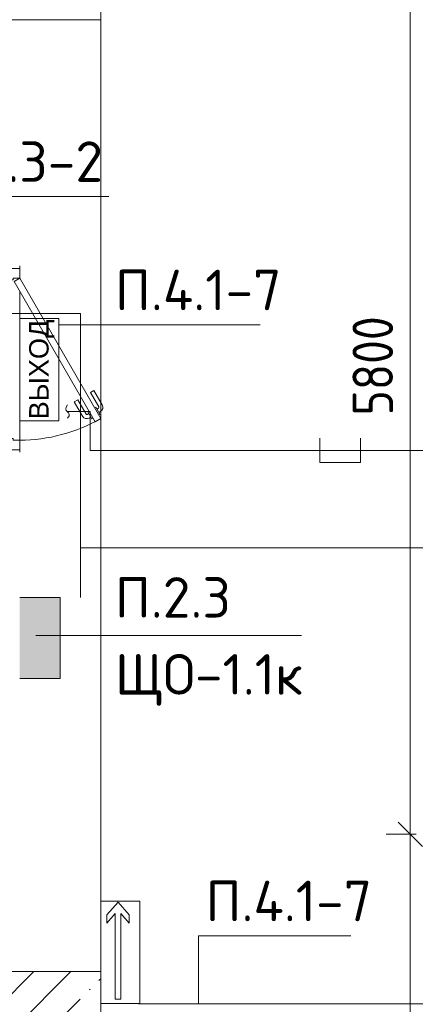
# Model space of a CAD drawing. Header units: millimetres. Extents: x -32229 to 170644, y -13689 to 125138.
# Tile 16 of 208: x -11665 to -9223, y 52773 to 58850. Entities that reach past the tile are written whole.
import ezdxf

# ---------------------------------------------------------------- set-up
doc = ezdxf.new("R2010")
doc.units = ezdxf.units.MM
for name, color, linetype, lineweight in [('A-ANNO-DIMS', 7, 'Continuous', 9), ('A-ANNO-DIMS-200', 7, 'Continuous', 9), ('A-ANNO-NOTE', 7, 'Continuous', 18), ('A-DETL-THIN', 7, 'Continuous', 9), ('A-DOOR', 7, 'Continuous', 18), ('A-DOOR-FRAM', 7, 'Continuous', 9), ('A-FLOR', 7, 'Continuous', 18), ('A-WALL', 7, 'Continuous', 18), ('A-WALL-PATT', 7, 'Continuous', 40), ('G-ANNO-TEXT', 7, 'Continuous', 9)]:
    doc.layers.add(name, color=color, linetype=linetype, lineweight=lineweight)
doc.layers.add('A-DETL', color=7, linetype='Continuous', lineweight=9, true_color=0x00a600)
doc.styles.add('Arial_1', font='arial.ttf', dxfattribs={"height": 120})
doc.styles.add('GOST Common_6', font='GOST_Common.ttf', dxfattribs={"width": 0.9, "height": 250})
doc.styles.add('ISOCPEUR', font='isocpeur.ttf', dxfattribs={"height": 250})
doc.dimstyles.new('ГОСТ_2_5_мм2', dxfattribs={"dimscale": 304.8, "dimtxt": 251.428749, "dimasz": 0.492126, "dimexe": 0.492126, "dimexo": 0.656168, "dimgap": 0.098425, "dimtad": 1, "dimdec": 0, "dimdsep": 46, "dimtxsty": 'GOST Common_6', "dimblk1": 'OBLIQUE', "dimblk2": 'OBLIQUE', "dimsah": 1, "dimcen": 0.09, "dimazin": 2, "dimtfac": 1, "dimtdec": 4, "dimtix": 1, "dimtmove": 0, "dimatfit": 3, "dimfxl": 1, "dimtvp": 1, "dimtolj": 1, "dimtzin": 0, "dimarcsym": 2})

# ---------------------------------------------------------------- blocks, each defined once
blk = doc.blocks.new('АР_Дверь однопольная - 1150х2100h_кл_ коридор-5133675--01 ЭО')
at = {"layer": 'A-DOOR', "color": 253, "lineweight": 5, "true_color": 0xaaaaaa}
for p, q in [((193.8, 558.3), (282.6, 609.6)), ((206.3, 536.7), (193.8, 558.3)), ((206.3, 536.7), (295.1, 587.9)), ((340.4, 594.4), (297.1, 569.4)), ((297.1, 569.4), (301.1, 562.5)), ((307.9, 575.7), (301.9, 586.1)), ((329.5, 588.2), (323.5, 598.6)), ((344.4, 587.5), (340.4, 594.4)), ((364.4, 552.9), (368.4, 545.9)), ((251.3, 458.7), (340.1, 510)), ((263.8, 437.1), (352.6, 488.3)), ((325.1, 520.9), (321.1, 527.9)), ((368.4, 545.9), (325.1, 520.9)), ((335.9, 527.2), (341.9, 516.8)), ((357.5, 539.7), (363.6, 529.3)), ((251.3, 458.7), (263.8, 437.1))]:
    blk.add_line(p, q, dxfattribs=at)
at = {"layer": 'A-DOOR', "color": 253, "lineweight": 13, "true_color": 0xaaaaaa}
for p, q in [((366, 600), (-500, 100)), ((-480, 65.4), (386, 565.4)), ((386, 565.4), (366, 600)), ((-500, 100), (-480, 65.4))]:
    blk.add_line(p, q, dxfattribs=at)
at = {"layer": 'A-DOOR', "color": 253, "lineweight": 5, "true_color": 0xaaaaaa}
for centre, radius, start, end in [((297.6, 583.6), 30, 30, 120), ((297.6, 583.6), 4.99, 30, 120), ((-500, 100), 1000, 360, 30), ((337.6, 514.3), 4.99, 300, 30), ((337.6, 514.3), 30, 300, 30)]:
    blk.add_arc(centre, radius, start, end, dxfattribs=at)
at = {"layer": 'A-DOOR-FRAM', "color": 253, "lineweight": 13, "true_color": 0xaaaaaa}
for p, q in [((-560, 100), (-575, 100)), ((-500, 100), (-560, 100)), ((-560, 100), (-560, 20)), ((-500, 60), (-500, 100)), ((560, 100), (500, 100)), ((500, 100), (500, 60)), ((560, 20), (560, 100)), ((560, 100), (575, 100)), ((-560, 20), (-575, 20)), ((-560, 20), (-490, 20)), ((-490, 60), (-500, 60)), ((-490, 20), (-490, 60)), ((500, 60), (490, 60)), ((490, 60), (490, 20)), ((490, 20), (560, 20)), ((560, 20), (575, 20))]:
    blk.add_line(p, q, dxfattribs=at)
blk = doc.blocks.new('Наметкина 10_РД_АР_П_rvt-1--01 ЭО')
at = {"layer": 'A-WALL-PATT', "lineweight": 5, "true_color": 0xaaaaaa}
h = blk.add_hatch(dxfattribs=at)
h.set_pattern_fill('FP_1', color=253, style=0, pattern_type=2)
h.set_pattern_definition([(45, (0, 0), (-228.0985, 228.0985), []), (45, (228.1, 0), (-228.0985, 228.0985), [403.225, -80.645, 6.706, -73.939])])
h.paths.add_polyline_path([(-14464.7, 52575), (-11164.7, 52575), (-11164.7, 52975), (-14464.7, 52975)])
at = {"layer": 'A-FLOR', "color": 253, "lineweight": 13, "true_color": 0xaaaaaa}
for p, q in [((-11164.7, 52975), (-11164.7, 58850)), ((-11164.7, 52975), (-11164.7, 58850)), ((-11664.7, 57315), (-11664.7, 57330)), ((-11664.7, 57090), (-11664.7, 57175)), ((-11664.7, 56690), (-11664.7, 57090)), ((-11664.7, 56255), (-11664.7, 56690)), ((-11664.7, 56180), (-11664.7, 56195))]:
    blk.add_line(p, q, dxfattribs=at)
at = {"layer": 'A-WALL', "color": 253, "lineweight": 13, "true_color": 0xaaaaaa}
for p, q in [((-11164.7, 58850), (-11164.7, 59250)), ((-15564.7, 58850), (-11164.7, 58850)), ((-11164.7, 52975), (-14464.7, 52975)), ((-11164.7, 52575), (-11164.7, 52975))]:
    blk.add_line(p, q, dxfattribs=at)
at = {"layer": 'A-DOOR', "color": 253, "lineweight": 13, "true_color": 0xaaaaaa, "rotation": 269.9999999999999}
blk.add_blockref('АР_Дверь однопольная - 1150х2100h_кл_ коридор-5133675--01 ЭО', (-11764.7, 56755), dxfattribs=at)
blk = doc.blocks.new('DIMBLOCK161--01 ЭО')
at = {"layer": 'A-ANNO-DIMS-200'}
for p, q in [((-9254.1, 53822.5), (-9329.1, 53897.5)), ((-9218.8, 53822.5), (-9404.1, 53822.5)), ((-9254.1, 48022.4), (-9254.1, 53822.5)), ((-9254.1, 53822.5), (-9179.1, 53747.5)), ((-9254.1, 53822.5), (-9218.8, 53822.5)), ((-9254.1, 48022.4), (-9329.1, 48097.4)), ((-8921.4, 48022.4), (-9404.1, 48022.4)), ((-9254.1, 48022.4), (-9179.1, 47947.4)), ((-9254.1, 48022.4), (-8921.4, 48022.4))]:
    blk.add_line(p, q, dxfattribs=at)
at = {"layer": 'A-ANNO-DIMS-200', "color": 0, "insert": (-9610.8, 50607.1), "char_height": 250, "width": 756.843, "attachment_point": 1, "rotation": 90, "line_spacing_factor": 1.022761, "style": 'GOST Common_6'}
blk.add_mtext('5800', dxfattribs=at)
blk = doc.blocks.new('_Oblique')
at = {"color": 0, "linetype": 'ByBlock', "lineweight": -2}
blk.add_line((-0.5, -0.5), (0.5, 0.5), dxfattribs=at)
blk = doc.blocks.new('DIMBLOCK162--01 ЭО')
at = {"layer": 'A-ANNO-DIMS-200'}
for p, q in [((-9254.1, 59622.6), (-9329.1, 59697.6)), ((-8918.4, 59622.6), (-9404.1, 59622.6)), ((-9254.1, 53822.5), (-9254.1, 59622.6)), ((-9254.1, 59622.6), (-9179.1, 59547.6)), ((-9254.1, 59622.6), (-8918.4, 59622.6)), ((-9254.1, 53822.5), (-9329.1, 53897.5)), ((-9218.8, 53822.5), (-9404.1, 53822.5)), ((-9254.1, 53822.5), (-9179.1, 53747.5)), ((-9254.1, 53822.5), (-9218.8, 53822.5))]:
    blk.add_line(p, q, dxfattribs=at)
at = {"layer": 'A-ANNO-DIMS-200', "color": 0, "insert": (-9610.8, 56407.2), "char_height": 250, "width": 756.843, "attachment_point": 1, "rotation": 90, "line_spacing_factor": 1.022761, "style": 'GOST Common_6'}
blk.add_mtext('5800', dxfattribs=at)

msp = doc.modelspace()

# ---------------------------------------------------------------- hatches: boundary and pattern name
at = {"layer": 'A-ANNO-NOTE', "lineweight": 5, "true_color": 0x0000ff}
msp.add_hatch(color=5, dxfattribs=at).paths.add_polyline_path([(-11525.4, 54783.9), (-11415.4, 54783.9), (-11415.4, 55284.8), (-11664.7, 55284.8), (-11664.7, 54783.9)])

# ---------------------------------------------------------------- linework, layer by layer
at = {"layer": 'A-ANNO-NOTE', "color": 1, "lineweight": 9, "true_color": 0xff0000}
for p, q in [((-11664, 56374), (-11664, 57006.2)), ((-11664, 57006.2), (-11424, 57006.2)), ((-11663.7, 57005.6), (-11424, 57005.6)), ((-11663.7, 57005.6), (-11663.7, 56374.4)), ((-11424, 57006.2), (-11424, 56374)), ((-11424, 57005.6), (-11424, 56374.4)), ((-11424, 56374), (-11664, 56374)), ((-11424, 56374.4), (-11663.7, 56374.4)), ((-11163.3, 52777.7), (-11163.3, 53409.9)), ((-11163.3, 53409.9), (-10923.3, 53409.9)), ((-11163, 53409.3), (-10923.3, 53409.3)), ((-11163, 53409.3), (-11163, 52778.1)), ((-11126.8, 53324.3), (-11058, 53402.8)), ((-11058, 53402.8), (-10989.2, 53324.3)), ((-10923.3, 53409.9), (-10923.3, 52777.7)), ((-10923.3, 53409.3), (-10923.3, 52778.1)), ((-11075.3, 53334.2), (-11126.8, 53274.6)), ((-11126.8, 53274.6), (-11126.8, 53324.3)), ((-11075.3, 52803.9), (-11075.3, 53334.2)), ((-10989.2, 53274.6), (-11040.7, 53334.2)), ((-11040.7, 53334.2), (-11040.7, 52803.9)), ((-10989.2, 53324.3), (-10989.2, 53274.6)), ((-10923.3, 52777.7), (-11163.3, 52777.7)), ((-10923.3, 52778.1), (-11163, 52778.1)), ((-11040.7, 52803.9), (-11075.3, 52803.9))]:
    msp.add_line(p, q, dxfattribs=at)
at = {"layer": 'A-ANNO-NOTE', "color": 5, "lineweight": 9, "true_color": 0x0000ff}
for p, q in [((-11415.4, 55284.8), (-11664.7, 55284.8)), ((-11416.1, 55284.8), (-11664.7, 55284.8)), ((-11415.4, 54783.9), (-11415.4, 55284.8)), ((-11415.4, 54785.7), (-11415.4, 55284.8)), ((-11664.7, 54783.9), (-11415.4, 54783.9)), ((-11664.7, 54783.9), (-11416.1, 54783.9))]:
    msp.add_line(p, q, dxfattribs=at)
at = {"layer": 'A-DETL', "color": 5, "true_color": 0x0000ff}
for p, q in [((-15317.2, 57036.6), (-11289.1, 57036.6)), ((-11289.1, 57036.6), (-11289.1, 55284.4)), ((44035.2, 55591.2), (-11289.1, 55591.2))]:
    msp.add_line(p, q, dxfattribs=at)
at = {"layer": 'A-DETL', "color": 1, "true_color": 0xff0000}
for p, q in [((-11229.1, 56431.6), (-11369.1, 56431.6)), ((-11229.1, 56191.2), (-11229.1, 56431.6)), ((-9812.1, 56266.2), (-9812.1, 56116.2)), ((-9562.1, 56116.2), (-9562.1, 56266.2)), ((35585.3, 56191.2), (-11229.1, 56191.2)), ((-9812.1, 56116.2), (-9562.1, 56116.2)), ((-10930.6, 52775.7), (-6510.6, 52775.7))]:
    msp.add_line(p, q, dxfattribs=at)
at = {"layer": 'A-DETL', "color": 1, "lineweight": 18, "true_color": 0xff0000}
msp.add_open_spline([(-11368.8, 56473.6), (-11408.8, 56426.5), (-11333.7, 56432.6), (-11368.8, 56391.3)], degree=3, dxfattribs=at)
at = {"layer": 'A-DETL-THIN'}
for p, q in [((-12314.7, 57758.7), (-11114.7, 57758.7)), ((-11114.7, 56966.6), (-11424.7, 56966.6)), ((-11114.7, 56966.6), (-10180.1, 56966.6)), ((-11564.7, 55049.2), (-9924.7, 55049.2)), ((-10561.3, 53195.7), (-9621.3, 53195.7)), ((-10561.3, 53195.7), (-10561.3, 52775.7))]:
    msp.add_line(p, q, dxfattribs=at)

# ---------------------------------------------------------------- block references
at = {"lineweight": 5}
msp.add_blockref('Наметкина 10_РД_АР_П_rvt-1--01 ЭО', (0, 0), dxfattribs=at)

# ---------------------------------------------------------------- texts
at = {"layer": 'A-ANNO-NOTE', "color": 1, "lineweight": 9, "true_color": 0xff0000, "insert": (-11529, 56691.1), "char_height": 120, "width": 648, "attachment_point": 5, "rotation": 90, "line_spacing_factor": 0.936439, "style": 'Arial_1'}
msp.add_mtext('\\pt20.0004,39.9996,60,80.0004,99.9996,120,140.0004,159.9996,180,200.0004,219.9996,240,260.0004,279.9996,300,320.0004,339.9996,360,380.0004,399.9996,420,440.0004,459.9996,480,500.0004,519.9996,540,560.0004,579.9996,600,620.0004,639.9996;ВЫХОД', dxfattribs=at)
at = {"layer": 'G-ANNO-TEXT', "char_height": 250, "attachment_point": 1, "line_spacing_factor": 1.139951, "style": 'ISOCPEUR'}
for s, insert, width in [('\\pt600,1200,1800,2400,3000,3600,4200,4800,5400,6000,6600,7200,7800,8400,9000,9600,10200,10800,11400,12000,12600,13200,13800,14400,15000,15600,16200,16800,17400,18000,18600,19200;П.2.3-2', (-12207, 58099), 1068.58), ('\\pt600,1200,1800,2400,3000,3600,4200,4800,5400,6000,6600,7200,7800,8400,9000,9600,10200,10800,11400,12000,12600,13200,13800,14400,15000,15600,16200,16800,17400,18000,18600,19200;П.4.1-7', (-11076.3, 57306.9), 1042.32), ('\\pt600,1200,1800,2400,3000,3600,4200,4800,5400,6000,6600,7200,7800,8400,9000,9600,10200,10800,11400,12000,12600,13200,13800,14400,15000,15600,16200,16800,17400,18000,18600,19200;П.2.3\\PЩО-1.1к', (-11077, 55409.5), 1163.52), ('\\pt600,1200,1800,2400,3000,3600,4200,4800,5400,6000,6600,7200,7800,8400,9000,9600,10200,10800,11400,12000,12600,13200,13800,14400,15000,15600,16200,16800,17400,18000,18600,19200;П.4.1-7', (-10517.4, 53536), 1042.32)]:
    msp.add_mtext(s, dxfattribs=dict(at, insert=insert, width=width))

# ---------------------------------------------------------------- dimensions: what is measured, and where the dimension line sits
at = {"layer": 'A-ANNO-DIMS'}
for base, p1, p2, override, picture, middle in [((-9254.1, 59622.6), (-9018.8, 53822.5), (-8718.4, 59622.6), {"dimpost": '<>', "dimfxl": 5807.873859}, 'DIMBLOCK162--01 ЭО', (-9409.1, 56722.5)), ((-9254.1, 53822.5), (-8721.4, 48022.4), (-9018.8, 53822.5), {"dimpost": '<>', "dimfxl": 5807.66716}, 'DIMBLOCK161--01 ЭО', (-9409.1, 50922.5))]:
    dim = msp.add_linear_dim(base=base, p1=p1, p2=p2, angle=90, dimstyle='ГОСТ_2_5_мм2', override=override, dxfattribs=at)
    dim.commit()
    dim.dimension.update_dxf_attribs({"geometry": picture, "text_midpoint": middle})

doc.saveas('drawing.dxf')
